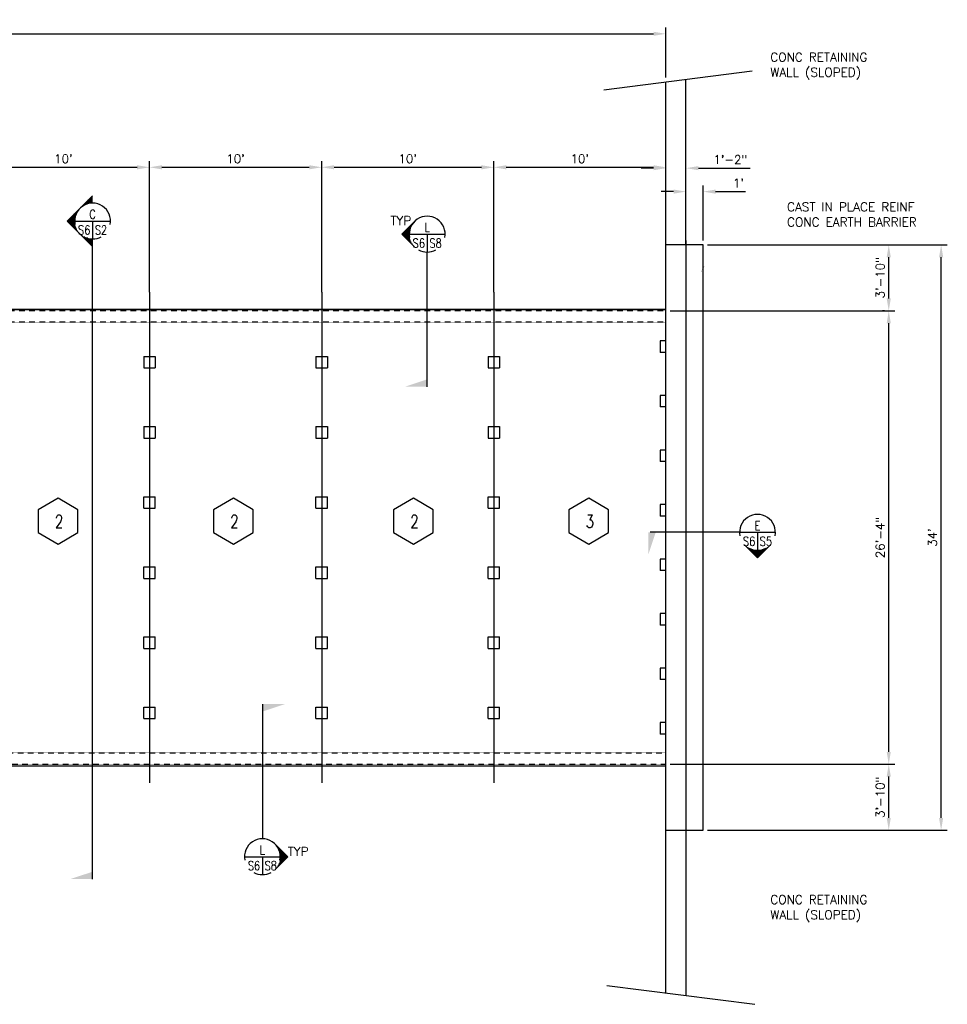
# Model space of a CAD drawing. Header units: inches. Extents: x 870 to 2160, y 2843 to 3530.
import ezdxf
from ezdxf.enums import TextEntityAlignment as Align

# ---------------------------------------------------------------- set-up
doc = ezdxf.new("R2010")
doc.units = ezdxf.units.IN
doc.header["$MEASUREMENT"] = 0
doc.linetypes.add('DASH4', pattern=[0.20500000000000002, 0.125, -0.08])
doc.linetypes.add('HIDDEN2', pattern=[0.1875, 0.125, -0.0625])
doc.layers.get('0').update_dxf_attribs({"linetype": 'CONTINUOUS'})
doc.layers.get('DEFPOINTS').update_dxf_attribs({"linetype": 'CONTINUOUS'})
for name, color, linetype in [('COM-CALLOUT', 7, 'CONTINUOUS'), ('S-ANNO-DIMS', 2, 'CONTINUOUS'), ('S-ANNO-KEYN', 7, 'CONTINUOUS'), ('S-ANNO-SYMB', 2, 'CONTINUOUS'), ('S-ANNO-TEXT-LW15', 2, 'CONTINUOUS'), ('S-FLOR-CONC', 4, 'CONTINUOUS'), ('S-FLOR-LW07', 6, 'CONTINUOUS'), ('S-PR-HIDDEN', 4, 'DASH4'), ('S-PR-ROOF-PANEL', 4, 'CONTINUOUS')]:
    doc.layers.add(name, color=color, linetype=linetype)
doc.styles.add('ROMANS', font='simplex.shx')
doc.styles.add('SIMPLEX', font='simplex.shx')
doc.styles.get("Standard").update_dxf_attribs({"font": 'simplex.shx'})
doc.styles.add('TIGHT', font='SIMPLEX', dxfattribs={"width": 0.85})
doc.dimstyles.new('DIM', dxfattribs={"dimscale": 48, "dimtxt": 0.125, "dimasz": 0.18, "dimexe": 0.09, "dimexo": 0.0625, "dimgap": 0.05, "dimtad": 1, "dimdec": 0, "dimzin": 0, "dimdsep": 46, "dimlunit": 4, "dimtxsty": 'SIMPLEX', "dimcen": 0.09, "dimadec": 0, "dimazin": 0, "dimtfac": 1, "dimtdec": 0, "dimtofl": 0, "dimtmove": 0, "dimatfit": 3, "dimfxl": 0, "dimfrac": 1, "dimtolj": 1, "dimtzin": 0, "dimarcsym": 0})

# ---------------------------------------------------------------- blocks, each defined once
blk = doc.blocks.new('DETTAG')
at = {"linetype": 'Continuous'}
blk.add_line((-0.25, 0), (0.25, 0), dxfattribs=at)
blk.add_line((0, 0), (0, -0.25))
for start, end in [(349.1930771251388, 190.8069228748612), (241.0449756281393, 298.9550243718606)]:
    blk.add_arc((0, 0), 0.25, start, end)
at = {"style": 'TIGHT', "width": 0.8}
blk.add_attdef('NO', text='', height=0.125, dxfattribs=at).set_placement((0, 0.03125), align=Align.CENTER)
blk.add_attdef('FROM', text='', height=0.125, dxfattribs=at).set_placement((-0.03125, -0.1875), align=Align.RIGHT)
blk.add_attdef('TO', (0.03125, -0.1875), '', height=0.125, dxfattribs=at)
blk = doc.blocks.new('POINT')
blk.add_solid([(0.3125, -7.999999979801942e-06), (0, 0.1035453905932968), (0, 0)])
blk = doc.blocks.new('ARROWUW')
for q in [(-0.1767766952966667, 0.1767766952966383), (0.1767766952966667, 0.1767766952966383)]:
    blk.add_line((0, 0.3535533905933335), q)
at = {"color": 0, "linetype": 'Continuous'}
for p, q in [((-0.07813100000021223, 0.2374774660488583), (-0.07813100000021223, 0.2754223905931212)), ((-0.06250600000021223, 0.2420599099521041), (-0.06250600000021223, 0.2910473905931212)), ((-0.04688100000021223, 0.2455650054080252), (-0.04688100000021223, 0.3066723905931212)), ((-0.03125600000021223, 0.2480384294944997), (-0.03125600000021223, 0.3222973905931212)), ((-0.01563100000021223, 0.249510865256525), (-0.01563100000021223, 0.3379223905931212)), ((-6.000000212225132e-06, 0.2500000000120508), (-6.000000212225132e-06, 0.3535473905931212)), ((0.01561899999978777, 0.2495116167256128), (0.01561899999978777, 0.3379343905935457)), ((0.03124399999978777, 0.2480399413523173), (0.03124399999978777, 0.3223093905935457)), ((0.04686899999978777, 0.2455672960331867), (0.04686899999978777, 0.3066843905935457)), ((0.06249399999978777, 0.242063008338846), (0.06249399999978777, 0.2910593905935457)), ((0.07811899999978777, 0.2374814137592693), (0.07811899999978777, 0.2754343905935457)), ((-0.1718810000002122, 0.1815404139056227), (-0.1718810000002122, 0.1816723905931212)), ((-0.1562560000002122, 0.1951513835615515), (-0.1562560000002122, 0.1972973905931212)), ((-0.1406310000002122, 0.2066952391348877), (-0.1406310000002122, 0.2129223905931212)), ((-0.1250060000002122, 0.2165028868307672), (-0.1250060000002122, 0.2285473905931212)), ((-0.1093810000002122, 0.2248016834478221), (-0.1093810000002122, 0.2441723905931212)), ((-0.09375600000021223, 0.2317537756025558), (-0.09375600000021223, 0.2597973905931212)), ((0.09374399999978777, 0.2317586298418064), (0.09374399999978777, 0.2598093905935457)), ((0.1093689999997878, 0.2248075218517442), (0.1093689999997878, 0.2441843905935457)), ((0.1249939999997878, 0.2165098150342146), (0.1249939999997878, 0.2285593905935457)), ((0.1406189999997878, 0.206703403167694), (0.1406189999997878, 0.2129343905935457)), ((0.1562439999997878, 0.195160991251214), (0.1562439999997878, 0.1973093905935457)), ((0.1718689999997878, 0.1815517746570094), (0.1718689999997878, 0.1816843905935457))]:
    blk.add_line(p, q, dxfattribs=at)
blk = doc.blocks.new('*D13')
at = {"layer": 'DEFPOINTS', "color": 0, "linetype": 'Continuous'}
for p in [(1603.853539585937, 3426.720147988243), (1483.853538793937, 3336.696672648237), (1603.853539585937, 3336.696672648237)]:
    blk.add_point(p, dxfattribs=at)
at = {"layer": 'S-ANNO-DIMS', "color": 0, "linetype": 'Continuous', "lineweight": -2}
for p, q in [((1483.853538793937, 3339.696672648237), (1483.853538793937, 3431.040147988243)), ((1603.853539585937, 3339.696672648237), (1603.853539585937, 3431.040147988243)), ((1492.493538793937, 3426.720147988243), (1595.213539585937, 3426.720147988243))]:
    blk.add_line(p, q, dxfattribs=at)
at = {"layer": 'S-ANNO-DIMS', "color": 0, "linetype": 'Continuous'}
for points in [[(1492.493538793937, 3428.160147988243), (1492.493538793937, 3425.280147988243), (1483.853538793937, 3426.720147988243)], [(1595.213539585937, 3428.160147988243), (1595.213539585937, 3425.280147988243), (1603.853539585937, 3426.720147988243)]]:
    blk.add_solid(points, dxfattribs=at)
at = {"layer": 'S-ANNO-DIMS', "color": 0, "linetype": 'Continuous', "insert": (1543.853539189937, 3432.691576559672), "char_height": 6, "attachment_point": 5, "style": 'SIMPLEX'}
blk.add_mtext("\\A1;10'", dxfattribs=at)
blk = doc.blocks.new('*D14')
at = {"layer": 'DEFPOINTS', "color": 0, "linetype": 'Continuous'}
for p in [(1723.853540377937, 3426.720147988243), (1603.853539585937, 3336.696672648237), (1723.853540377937, 3336.696672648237)]:
    blk.add_point(p, dxfattribs=at)
at = {"layer": 'S-ANNO-DIMS', "color": 0, "linetype": 'Continuous', "lineweight": -2}
for p, q in [((1603.853539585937, 3339.696672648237), (1603.853539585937, 3431.040147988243)), ((1723.853540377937, 3339.696672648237), (1723.853540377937, 3431.040147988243)), ((1612.493539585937, 3426.720147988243), (1715.213540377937, 3426.720147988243))]:
    blk.add_line(p, q, dxfattribs=at)
at = {"layer": 'S-ANNO-DIMS', "color": 0, "linetype": 'Continuous'}
for points in [[(1612.493539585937, 3428.160147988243), (1612.493539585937, 3425.280147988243), (1603.853539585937, 3426.720147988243)], [(1715.213540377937, 3428.160147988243), (1715.213540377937, 3425.280147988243), (1723.853540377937, 3426.720147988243)]]:
    blk.add_solid(points, dxfattribs=at)
at = {"layer": 'S-ANNO-DIMS', "color": 0, "linetype": 'Continuous', "insert": (1663.853539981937, 3432.691576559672), "char_height": 6, "attachment_point": 5, "style": 'SIMPLEX'}
blk.add_mtext("\\A1;10'", dxfattribs=at)
blk = doc.blocks.new('*D15')
at = {"layer": 'DEFPOINTS', "color": 0, "linetype": 'Continuous'}
for p in [(1843.853541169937, 3426.720147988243), (1723.853540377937, 3336.696672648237), (1843.853541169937, 3336.696672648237)]:
    blk.add_point(p, dxfattribs=at)
at = {"layer": 'S-ANNO-DIMS', "color": 0, "linetype": 'Continuous', "lineweight": -2}
for p, q in [((1723.853540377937, 3339.696672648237), (1723.853540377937, 3431.040147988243)), ((1843.853541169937, 3339.696672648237), (1843.853541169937, 3431.040147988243)), ((1732.493540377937, 3426.720147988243), (1835.213541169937, 3426.720147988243))]:
    blk.add_line(p, q, dxfattribs=at)
at = {"layer": 'S-ANNO-DIMS', "color": 0, "linetype": 'Continuous'}
for points in [[(1732.493540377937, 3428.160147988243), (1732.493540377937, 3425.280147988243), (1723.853540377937, 3426.720147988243)], [(1835.213541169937, 3428.160147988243), (1835.213541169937, 3425.280147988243), (1843.853541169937, 3426.720147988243)]]:
    blk.add_solid(points, dxfattribs=at)
at = {"layer": 'S-ANNO-DIMS', "color": 0, "linetype": 'Continuous', "insert": (1783.853540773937, 3432.691576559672), "char_height": 6, "attachment_point": 5, "style": 'SIMPLEX'}
blk.add_mtext("\\A1;10'", dxfattribs=at)
blk = doc.blocks.new('*D16')
at = {"layer": 'DEFPOINTS', "color": 0, "linetype": 'Continuous'}
for p in [(1963.858463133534, 3010.700608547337), (2119.21187469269, 3010.700608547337), (1989.858463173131, 2964.696670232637)]:
    blk.add_point(p, dxfattribs=at)
at = {"layer": 'S-ANNO-DIMS', "color": 0, "linetype": 'Continuous', "lineweight": -2}
for p, q in [((1966.858463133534, 3010.700608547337), (2123.53187469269, 3010.700608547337)), ((2119.21187469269, 2973.336670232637), (2119.21187469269, 3002.060608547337)), ((1992.858463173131, 2964.696670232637), (2123.53187469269, 2964.696670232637))]:
    blk.add_line(p, q, dxfattribs=at)
at = {"layer": 'S-ANNO-DIMS', "color": 0, "linetype": 'Continuous'}
for points in [[(2117.77187469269, 3002.060608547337), (2120.65187469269, 3002.060608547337), (2119.21187469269, 3010.700608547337)], [(2117.77187469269, 2973.336670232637), (2120.65187469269, 2973.336670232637), (2119.21187469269, 2964.696670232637)]]:
    blk.add_solid(points, dxfattribs=at)
at = {"layer": 'S-ANNO-DIMS', "color": 0, "linetype": 'Continuous', "insert": (2113.240446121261, 2987.698639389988), "char_height": 6, "attachment_point": 5, "rotation": 90, "style": 'SIMPLEX'}
blk.add_mtext('\\A1;3\'-10"', dxfattribs=at)
blk = doc.blocks.new('*D17')
at = {"layer": 'DEFPOINTS', "color": 0, "linetype": 'Continuous'}
for p in [(2119.21187469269, 3326.704546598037), (2119.21187469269, 3326.704546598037), (1963.858463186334, 3010.700608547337)]:
    blk.add_point(p, dxfattribs=at)
at = {"layer": 'S-ANNO-DIMS', "color": 0, "linetype": 'Continuous', "lineweight": -2}
for p, q in [((2116.21187469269, 3326.704546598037), (2114.89187469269, 3326.704546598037)), ((2119.211874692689, 3019.340608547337), (2119.21187469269, 3318.064546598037)), ((1966.858463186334, 3010.700608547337), (2123.53187469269, 3010.700608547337))]:
    blk.add_line(p, q, dxfattribs=at)
at = {"layer": 'S-ANNO-DIMS', "color": 0, "linetype": 'Continuous'}
for points in [[(2117.77187469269, 3318.064546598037), (2120.65187469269, 3318.064546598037), (2119.21187469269, 3326.704546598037)], [(2117.771874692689, 3019.340608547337), (2120.651874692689, 3019.340608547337), (2119.211874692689, 3010.700608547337)]]:
    blk.add_solid(points, dxfattribs=at)
at = {"layer": 'S-ANNO-DIMS', "color": 0, "linetype": 'Continuous', "insert": (2113.24044612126, 3168.702577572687), "char_height": 6, "attachment_point": 5, "rotation": 90, "style": 'SIMPLEX'}
blk.add_mtext('\\A1;26\'-4"', dxfattribs=at)
blk = doc.blocks.new('*D18')
at = {"layer": 'DEFPOINTS', "color": 0, "linetype": 'Continuous'}
for p in [(1977.858463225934, 3426.109182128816), (1963.858463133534, 3372.704546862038), (1977.858463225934, 3372.704546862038)]:
    blk.add_point(p, dxfattribs=at)
at = {"layer": 'S-ANNO-DIMS', "color": 0, "linetype": 'Continuous', "lineweight": -2}
for p, q in [((1955.218463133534, 3426.109182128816), (1946.578463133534, 3426.109182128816)), ((1963.858463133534, 3375.704546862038), (1963.858463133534, 3430.429182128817)), ((1977.858463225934, 3375.704546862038), (1977.858463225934, 3430.429182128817)), ((1986.498463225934, 3426.109182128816), (2022.509891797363, 3426.109182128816))]:
    blk.add_line(p, q, dxfattribs=at)
at = {"layer": 'S-ANNO-DIMS', "color": 0, "linetype": 'Continuous'}
for points in [[(1955.218463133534, 3427.549182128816), (1955.218463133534, 3424.669182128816), (1963.858463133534, 3426.109182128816)], [(1986.498463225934, 3427.549182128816), (1986.498463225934, 3424.669182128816), (1977.858463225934, 3426.109182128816)]]:
    blk.add_solid(points, dxfattribs=at)
at = {"layer": 'S-ANNO-DIMS', "color": 0, "linetype": 'Continuous', "insert": (2008.824177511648, 3432.080610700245), "char_height": 6, "attachment_point": 5, "style": 'SIMPLEX'}
blk.add_mtext('\\A1;1\'-2"', dxfattribs=at)
blk = doc.blocks.new('*D19')
at = {"layer": 'DEFPOINTS', "color": 0, "linetype": 'Continuous'}
for p in [(1989.858463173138, 3409.769702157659), (1977.858463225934, 3372.704546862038), (1989.858463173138, 3372.704546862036)]:
    blk.add_point(p, dxfattribs=at)
at = {"layer": 'S-ANNO-DIMS', "color": 0, "linetype": 'Continuous', "lineweight": -2}
for p, q in [((1977.858463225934, 3375.704546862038), (1977.858463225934, 3414.089702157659)), ((1989.858463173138, 3375.704546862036), (1989.858463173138, 3414.089702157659)), ((1969.218463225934, 3409.769702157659), (1960.578463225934, 3409.769702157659)), ((1998.498463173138, 3409.769702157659), (2019.446304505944, 3409.769702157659))]:
    blk.add_line(p, q, dxfattribs=at)
at = {"layer": 'S-ANNO-DIMS', "color": 0, "linetype": 'Continuous'}
for points in [[(1969.218463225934, 3411.209702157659), (1969.218463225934, 3408.329702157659), (1977.858463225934, 3409.769702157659)], [(1998.498463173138, 3411.209702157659), (1998.498463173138, 3408.329702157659), (1989.858463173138, 3409.769702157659)]]:
    blk.add_solid(points, dxfattribs=at)
at = {"layer": 'S-ANNO-DIMS', "color": 0, "linetype": 'Continuous', "insert": (2014.474875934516, 3415.741130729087), "char_height": 6, "attachment_point": 5, "style": 'SIMPLEX'}
blk.add_mtext("\\A1;1'", dxfattribs=at)
blk = doc.blocks.new('*D20')
at = {"layer": 'DEFPOINTS', "color": 0, "linetype": 'Continuous'}
for p in [(1989.858463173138, 3372.704546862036), (2155.731899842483, 3372.704546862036), (1989.858463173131, 2964.696670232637)]:
    blk.add_point(p, dxfattribs=at)
at = {"layer": 'S-ANNO-DIMS', "color": 0, "linetype": 'Continuous', "lineweight": -2}
for p, q in [((1992.858463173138, 3372.704546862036), (2160.051899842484, 3372.704546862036)), ((2155.731899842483, 2973.336670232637), (2155.731899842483, 3364.064546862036)), ((1992.858463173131, 2964.696670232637), (2160.051899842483, 2964.696670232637))]:
    blk.add_line(p, q, dxfattribs=at)
at = {"layer": 'S-ANNO-DIMS', "color": 0, "linetype": 'Continuous'}
for points in [[(2154.291899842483, 3364.064546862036), (2157.171899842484, 3364.064546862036), (2155.731899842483, 3372.704546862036)], [(2154.291899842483, 2973.336670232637), (2157.171899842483, 2973.336670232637), (2155.731899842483, 2964.696670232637)]]:
    blk.add_solid(points, dxfattribs=at)
at = {"layer": 'S-ANNO-DIMS', "color": 0, "linetype": 'Continuous', "insert": (2149.760471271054, 3168.700608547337), "char_height": 6, "attachment_point": 5, "rotation": 90, "style": 'SIMPLEX'}
blk.add_mtext("\\A1;34'", dxfattribs=at)
blk = doc.blocks.new('*D22')
at = {"layer": 'DEFPOINTS', "color": 0, "linetype": 'Continuous'}
for p in [(1963.858463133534, 3426.720147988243), (1843.853541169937, 3339.696672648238), (1963.858463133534, 3339.696672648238)]:
    blk.add_point(p, dxfattribs=at)
at = {"layer": 'S-ANNO-DIMS', "color": 0, "linetype": 'Continuous', "lineweight": -2}
for p, q in [((1843.853541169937, 3342.696672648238), (1843.853541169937, 3431.040147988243)), ((1963.858463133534, 3342.696672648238), (1963.858463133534, 3431.040147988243)), ((1852.493541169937, 3426.720147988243), (1955.218463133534, 3426.720147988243))]:
    blk.add_line(p, q, dxfattribs=at)
at = {"layer": 'S-ANNO-DIMS', "color": 0, "linetype": 'Continuous'}
for points in [[(1852.493541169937, 3428.160147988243), (1852.493541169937, 3425.280147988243), (1843.853541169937, 3426.720147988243)], [(1955.218463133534, 3428.160147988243), (1955.218463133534, 3425.280147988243), (1963.858463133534, 3426.720147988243)]]:
    blk.add_solid(points, dxfattribs=at)
at = {"layer": 'S-ANNO-DIMS', "color": 0, "linetype": 'Continuous', "insert": (1903.856002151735, 3432.691576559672), "char_height": 6, "attachment_point": 5, "style": 'SIMPLEX'}
blk.add_mtext("\\A1;10'", dxfattribs=at)
blk = doc.blocks.new('*D23')
at = {"layer": 'DEFPOINTS', "color": 0, "linetype": 'Continuous'}
for p in [(1963.858463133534, 3519.760424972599), (1963.858463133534, 3486.328229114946), (1003.853535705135, 3431.040147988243)]:
    blk.add_point(p, dxfattribs=at)
at = {"layer": 'S-ANNO-DIMS', "color": 0, "linetype": 'Continuous', "lineweight": -2}
for p, q in [((1003.853535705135, 3434.040147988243), (1003.853535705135, 3524.080424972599)), ((1963.858463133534, 3489.328229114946), (1963.858463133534, 3524.080424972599)), ((1012.493535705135, 3519.760424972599), (1955.218463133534, 3519.760424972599))]:
    blk.add_line(p, q, dxfattribs=at)
at = {"layer": 'S-ANNO-DIMS', "color": 0, "linetype": 'Continuous'}
for points in [[(1012.493535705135, 3521.200424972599), (1012.493535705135, 3518.320424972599), (1003.853535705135, 3519.760424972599)], [(1955.218463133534, 3521.200424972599), (1955.218463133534, 3518.320424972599), (1963.858463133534, 3519.760424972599)]]:
    blk.add_solid(points, dxfattribs=at)
at = {"layer": 'S-ANNO-DIMS', "color": 0, "linetype": 'Continuous', "insert": (1483.855999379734, 3525.731853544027), "char_height": 6, "attachment_point": 5, "style": 'SIMPLEX'}
blk.add_mtext("\\A1;80'", dxfattribs=at)
blk = doc.blocks.new('ARROWHW')
for p, q in [((-17.67766964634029, 0), (2.273736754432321e-13, 17.67766964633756)), ((0, 14.22361733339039, 5.251467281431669), (-3.454052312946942, 14.22361733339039, 5.251467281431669)), ((0, 14.97361733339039, 5.251467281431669), (-2.704052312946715, 14.97361733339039, 5.251467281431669)), ((2.273736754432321e-13, 15.72361733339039, 5.251467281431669), (-1.954052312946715, 15.72361733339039, 5.251467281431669)), ((2.273736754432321e-13, 16.47361733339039, 5.251467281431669), (-1.204052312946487, 16.47361733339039, 5.251467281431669)), ((2.273736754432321e-13, 17.22361733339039, 5.251467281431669), (-0.4540523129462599, 17.22361733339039, 5.251467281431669)), ((-10.01973283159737, 7.473617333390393, 5.251467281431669), (-10.20405231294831, 7.473617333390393, 5.251467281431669)), ((-9.413932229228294, 8.223617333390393, 5.251467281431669), (-9.454052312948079, 8.223617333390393, 5.251467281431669)), ((-8.701964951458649, 8.973617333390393, 5.251467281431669), (-8.704052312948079, 8.973617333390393, 5.251467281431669)), ((-7.855015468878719, 9.723617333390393, 5.251467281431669), (-7.954052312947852, 9.723617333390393, 5.251467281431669)), ((-6.823000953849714, 10.47361733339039, 5.251467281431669), (-7.204052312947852, 10.47361733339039, 5.251467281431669)), ((-5.502764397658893, 11.22361733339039, 5.251467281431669), (-6.454052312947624, 11.22361733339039, 5.251467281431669)), ((-3.589218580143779, 11.97361733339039, 5.251467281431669), (-5.704052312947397, 11.97361733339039, 5.251467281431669)), ((0, 12.72361733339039, 5.251467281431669), (-4.954052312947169, 12.72361733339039, 5.251467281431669)), ((0, 13.47361733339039, 5.251467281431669), (-4.204052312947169, 13.47361733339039, 5.251467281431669)), ((-17.67766964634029, 0), (2.273736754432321e-13, -17.67766964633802)), ((-12.47903762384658, 0.7236173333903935, 5.251467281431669), (-16.95405231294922, 0.7236173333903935, 5.251467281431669)), ((-12.41283424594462, 1.473617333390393, 5.251467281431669), (-16.20405231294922, 1.473617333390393, 5.251467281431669)), ((-12.30063120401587, 2.223617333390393, 5.251467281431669), (-15.45405231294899, 2.223617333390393, 5.251467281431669)), ((-12.14115324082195, 2.973617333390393, 5.251467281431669), (-14.70405231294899, 2.973617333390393, 5.251467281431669)), ((-11.93250501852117, 3.723617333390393, 5.251467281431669), (-13.95405231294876, 3.723617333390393, 5.251467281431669)), ((-11.67204994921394, 4.473617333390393, 5.251467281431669), (-13.20405231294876, 4.473617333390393, 5.251467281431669)), ((-11.35622402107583, 5.223617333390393, 5.251467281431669), (-12.45405231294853, 5.223617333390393, 5.251467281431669)), ((-10.98025036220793, 5.973617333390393, 5.251467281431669), (-11.70405231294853, 5.973617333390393, 5.251467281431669)), ((-10.53769291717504, 6.723617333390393, 5.251467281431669), (-10.95405231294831, 6.723617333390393, 5.251467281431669)), ((-12.49997224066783, -0.02638266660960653, 5.251467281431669), (-17.65128697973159, -0.02638266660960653, 5.251467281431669)), ((-12.47586598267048, -0.7763826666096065, 5.251467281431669), (-16.90128697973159, -0.7763826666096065, 5.251467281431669)), ((-12.4064563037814, -1.526382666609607, 5.251467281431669), (-16.15128697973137, -1.526382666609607, 5.251467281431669)), ((-12.29097571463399, -2.276382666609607, 5.251467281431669), (-15.40128697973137, -2.276382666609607, 5.251467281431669)), ((-12.12810826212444, -3.026382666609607, 5.251467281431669), (-14.65128697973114, -3.026382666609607, 5.251467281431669)), ((-11.9159110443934, -3.776382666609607, 5.251467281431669), (-13.90128697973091, -3.776382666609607, 5.251467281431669)), ((-11.65168923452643, -4.526382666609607, 5.251467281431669), (-13.15128697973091, -4.526382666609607, 5.251467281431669)), ((-11.33180427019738, -5.276382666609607, 5.251467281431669), (-12.40128697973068, -5.276382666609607, 5.251467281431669)), ((-10.95137954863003, -6.026382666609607, 5.251467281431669), (-11.65128697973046, -6.026382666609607, 5.251467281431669)), ((-10.50383929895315, -6.776382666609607, 5.251467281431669), (-10.90128697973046, -6.776382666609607, 5.251467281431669)), ((-9.980158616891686, -7.526382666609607, 5.251467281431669), (-10.15128697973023, -7.526382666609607, 5.251467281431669)), ((-9.36757663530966, -8.276382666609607, 5.251467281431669), (-9.401286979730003, -8.276382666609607, 5.251467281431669)), ((-8.64722024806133, -9.026382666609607, 5.251467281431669), (-8.651286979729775, -9.026382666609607, 5.251467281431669)), ((-7.789245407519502, -9.776382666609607, 5.251467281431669), (-7.901286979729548, -9.776382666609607, 5.251467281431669)), ((-6.741310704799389, -10.52638266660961, 5.251467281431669), (-7.151286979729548, -10.52638266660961, 5.251467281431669)), ((-5.393810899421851, -11.27638266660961, 5.251467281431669), (-6.401286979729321, -11.27638266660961, 5.251467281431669)), ((-3.408243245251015, -12.02638266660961, 5.251467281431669), (-5.651286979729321, -12.02638266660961, 5.251467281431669)), ((2.273736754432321e-13, -12.77638266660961, 5.251467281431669), (-4.901286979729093, -12.77638266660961, 5.251467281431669)), ((2.273736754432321e-13, -13.52638266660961, 5.251467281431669), (-4.151286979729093, -13.52638266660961, 5.251467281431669)), ((2.273736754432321e-13, -14.27638266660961, 5.251467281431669), (-3.401286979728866, -14.27638266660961, 5.251467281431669)), ((2.273736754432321e-13, -15.02638266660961, 5.251467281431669), (-2.651286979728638, -15.02638266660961, 5.251467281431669)), ((2.273736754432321e-13, -15.77638266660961, 5.251467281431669), (-1.901286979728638, -15.77638266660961, 5.251467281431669)), ((2.273736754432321e-13, -16.52638266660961, 5.251467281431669), (-1.151286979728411, -16.52638266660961, 5.251467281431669)), ((2.273736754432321e-13, -17.27638266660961, 5.251467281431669), (-0.4012869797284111, -17.27638266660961, 5.251467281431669))]:
    blk.add_line(p, q)
blk = doc.blocks.new('*D35')
at = {"layer": 'DEFPOINTS', "color": 0, "linetype": 'Continuous'}
for p in [(1989.858463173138, 3372.704546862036), (2119.21187469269, 3372.704546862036), (1963.858463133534, 3326.700608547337)]:
    blk.add_point(p, dxfattribs=at)
at = {"layer": 'S-ANNO-DIMS', "color": 0, "linetype": 'Continuous', "lineweight": -2}
for p, q in [((1992.858463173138, 3372.704546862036), (2123.53187469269, 3372.704546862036)), ((2119.21187469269, 3335.340608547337), (2119.21187469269, 3364.064546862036)), ((1966.858463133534, 3326.700608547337), (2123.53187469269, 3326.700608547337))]:
    blk.add_line(p, q, dxfattribs=at)
at = {"layer": 'S-ANNO-DIMS', "color": 0, "linetype": 'Continuous'}
for points in [[(2117.77187469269, 3364.064546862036), (2120.65187469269, 3364.064546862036), (2119.21187469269, 3372.704546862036)], [(2117.77187469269, 3335.340608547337), (2120.65187469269, 3335.340608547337), (2119.21187469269, 3326.700608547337)]]:
    blk.add_solid(points, dxfattribs=at)
at = {"layer": 'S-ANNO-DIMS', "color": 0, "linetype": 'Continuous', "insert": (2113.24044612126, 3349.702577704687), "char_height": 6, "attachment_point": 5, "rotation": 90, "style": 'SIMPLEX'}
blk.add_mtext('\\A1;3\'-10"', dxfattribs=at)

msp = doc.modelspace()

# ---------------------------------------------------------------- linework, layer by layer
at = {"layer": 'S-ANNO-KEYN'}
for points in [[(1564.140998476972, 2930.634745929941), (1564.140998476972, 3376.783903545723)], [(1797.421343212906, 3273.785592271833), (1797.421343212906, 3367.620080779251)], [(2015.21436681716, 3172.331866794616), (1952.83936640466, 3172.331866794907)], [(1682.506459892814, 3052.608585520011), (1682.506459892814, 2958.774097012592)]]:
    msp.add_lwpolyline(points, dxfattribs=at)
at = {"layer": 'S-ANNO-SYMB', "color": 6, "linetype": 'Continuous'}
for points in [[(1540.038709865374, 3164.132427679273), (1553.873423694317, 3172.119903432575), (1553.873423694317, 3188.094854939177), (1540.038709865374, 3196.082330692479), (1526.203996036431, 3188.094854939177), (1526.203996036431, 3172.119903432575)], [(1662.279420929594, 3164.132427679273), (1676.114134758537, 3172.119903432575), (1676.114134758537, 3188.094854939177), (1662.279420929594, 3196.082330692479), (1648.444707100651, 3188.094854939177), (1648.444707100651, 3172.119903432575)], [(1787.823930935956, 3164.132427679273), (1801.658644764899, 3172.119903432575), (1801.658644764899, 3188.094854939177), (1787.823930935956, 3196.082330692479), (1773.989217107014, 3188.094854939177), (1773.989217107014, 3172.119903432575)], [(1910.064642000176, 3164.132427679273), (1923.899355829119, 3172.119903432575), (1923.899355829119, 3188.094854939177), (1910.064642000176, 3196.082330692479), (1896.229928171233, 3188.094854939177), (1896.229928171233, 3172.119903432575)]]:
    msp.add_lwpolyline(points, close=True, dxfattribs=at)
at = {"layer": 'S-ANNO-TEXT-LW15'}
for points in [[(2028.918049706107, 3503.939091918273, 0, 0, 0), (2002.815785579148, 3503.939091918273, 0, 0, 0), (1980.641463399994, 3471.075893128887, 1.5, 0, 0), (1978.124485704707, 3467.345635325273, 0, 0, 0)], [(2040.631271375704, 3399.589717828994, 0, 0, 0), (2014.529007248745, 3399.589717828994, 0, 0, 0), (1992.354685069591, 3360.726519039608, 1.5, 0, 0), (1989.837707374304, 3356.996261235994, 0, 0, 0)], [(2028.918049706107, 2916.813918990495, 0, 0, 0), (2002.815785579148, 2916.813918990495, 0, 0, 0), (1980.641463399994, 2883.95072020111, 1.5, 0, 0), (1978.124485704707, 2880.220462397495, 0, 0, 0)]]:
    msp.add_lwpolyline(points, format="xyseb", dxfattribs=at)
at = {"layer": 'S-FLOR-CONC', "linetype": 'Continuous'}
for p, q in [((1920.689877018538, 3480.817631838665), (2023.961054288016, 3494.000502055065)), ((1963.858463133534, 2851.328293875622), (1963.858463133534, 3486.072923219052)), ((1977.858463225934, 3372.704546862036), (1977.858463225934, 3487.860064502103)), ((1989.858463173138, 3372.704546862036), (1963.858463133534, 3372.704546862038)), ((1977.858463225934, 3375.704546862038), (1977.858463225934, 2849.54115259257)), ((1989.858463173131, 2964.696670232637), (1989.858463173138, 3372.704546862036)), ((1963.858463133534, 2964.696670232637), (1989.858463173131, 2964.696670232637)), ((1922.689877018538, 2856.583585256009), (2025.961054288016, 2843.400715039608))]:
    msp.add_line(p, q, dxfattribs=at)
at = {"layer": 'S-FLOR-CONC', "linetype": 'HIDDEN2'}
for p, q in [((1963.858463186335, 3318.704546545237), (1963.858463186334, 3324.704546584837)), ((1963.858463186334, 3012.696670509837), (1963.858463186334, 3018.696670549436))]:
    msp.add_line(p, q, dxfattribs=at)
at = {"layer": 'S-FLOR-LW07', "color": 2, "linetype": 'Continuous'}
for p, q in [((1603.853539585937, 3339.696672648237), (1603.853539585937, 2997.704544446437)), ((1723.853540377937, 3339.696672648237), (1723.853540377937, 2997.704544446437)), ((1843.853541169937, 3339.696672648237), (1843.853541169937, 2997.704544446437)), ((1963.858463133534, 3305.700608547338), (1959.858461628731, 3305.700608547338)), ((1959.858461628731, 3305.700608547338), (1959.858461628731, 3297.700608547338)), ((1599.853540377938, 3294.888108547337), (1607.853540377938, 3294.888108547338)), ((1599.853540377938, 3294.888108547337), (1599.853540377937, 3286.888108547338)), ((1607.853540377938, 3294.888108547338), (1607.853540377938, 3286.888108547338)), ((1719.853541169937, 3294.888108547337), (1727.853541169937, 3294.888108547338)), ((1719.853541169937, 3294.888108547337), (1719.853541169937, 3286.888108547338)), ((1727.853541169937, 3294.888108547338), (1727.853541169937, 3286.888108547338)), ((1839.853541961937, 3294.888108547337), (1847.853541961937, 3294.888108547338)), ((1839.853541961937, 3294.888108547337), (1839.853541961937, 3286.888108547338)), ((1847.853541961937, 3294.888108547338), (1847.853541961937, 3286.888108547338)), ((1963.858463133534, 3297.700608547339), (1959.858461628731, 3297.700608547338)), ((1599.853540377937, 3286.888108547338), (1607.853540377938, 3286.888108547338)), ((1719.853541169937, 3286.888108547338), (1727.853541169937, 3286.888108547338)), ((1839.853541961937, 3286.888108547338), (1847.853541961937, 3286.888108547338)), ((1959.858461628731, 3267.700608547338), (1959.858461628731, 3259.700608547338)), ((1963.858463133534, 3267.700608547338), (1959.858461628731, 3267.700608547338)), ((1963.858463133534, 3259.700608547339), (1959.858461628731, 3259.700608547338)), ((1599.853540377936, 3246.013108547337), (1607.853540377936, 3246.013108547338)), ((1599.853540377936, 3246.013108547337), (1599.853540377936, 3238.013108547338)), ((1607.853540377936, 3246.013108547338), (1607.853540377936, 3238.013108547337)), ((1719.853541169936, 3246.013108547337), (1727.853541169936, 3246.013108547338)), ((1719.853541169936, 3246.013108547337), (1719.853541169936, 3238.013108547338)), ((1727.853541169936, 3246.013108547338), (1727.853541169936, 3238.013108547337)), ((1839.853541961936, 3246.013108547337), (1847.853541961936, 3246.013108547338)), ((1839.853541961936, 3246.013108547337), (1839.853541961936, 3238.013108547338)), ((1847.853541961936, 3246.013108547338), (1847.853541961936, 3238.013108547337)), ((1599.853540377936, 3238.013108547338), (1607.853540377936, 3238.013108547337)), ((1719.853541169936, 3238.013108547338), (1727.853541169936, 3238.013108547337)), ((1839.853541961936, 3238.013108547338), (1847.853541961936, 3238.013108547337)), ((1959.858461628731, 3229.700608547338), (1959.858461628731, 3221.700608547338)), ((1963.858463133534, 3229.700608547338), (1959.858461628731, 3229.700608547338)), ((1963.858463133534, 3221.700608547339), (1959.858461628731, 3221.700608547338)), ((1599.853540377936, 3197.138108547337), (1607.853540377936, 3197.138108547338)), ((1599.853540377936, 3189.138108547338), (1599.853540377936, 3197.138108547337)), ((1607.853540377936, 3189.138108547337), (1607.853540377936, 3197.138108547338)), ((1719.853541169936, 3197.138108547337), (1727.853541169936, 3197.138108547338)), ((1719.853541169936, 3189.138108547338), (1719.853541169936, 3197.138108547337)), ((1727.853541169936, 3189.138108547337), (1727.853541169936, 3197.138108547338)), ((1839.853541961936, 3197.138108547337), (1847.853541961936, 3197.138108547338)), ((1839.853541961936, 3189.138108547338), (1839.853541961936, 3197.138108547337)), ((1847.853541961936, 3189.138108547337), (1847.853541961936, 3197.138108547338)), ((1959.858461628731, 3191.700608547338), (1959.858461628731, 3183.700608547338)), ((1963.858463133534, 3191.700608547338), (1959.858461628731, 3191.700608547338)), ((1599.853540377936, 3189.138108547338), (1607.853540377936, 3189.138108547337)), ((1719.853541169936, 3189.138108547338), (1727.853541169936, 3189.138108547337)), ((1839.853541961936, 3189.138108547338), (1847.853541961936, 3189.138108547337)), ((1963.858463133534, 3183.700608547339), (1959.858461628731, 3183.700608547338)), ((1959.858461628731, 3153.700608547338), (1959.858461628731, 3145.700608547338)), ((1963.858463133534, 3153.700608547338), (1959.858461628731, 3153.700608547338)), ((1599.853540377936, 3148.263108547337), (1607.853540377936, 3148.263108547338)), ((1599.853540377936, 3140.263108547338), (1599.853540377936, 3148.263108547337)), ((1607.853540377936, 3140.263108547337), (1607.853540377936, 3148.263108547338)), ((1719.853541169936, 3148.263108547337), (1727.853541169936, 3148.263108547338)), ((1719.853541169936, 3140.263108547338), (1719.853541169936, 3148.263108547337)), ((1727.853541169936, 3140.263108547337), (1727.853541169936, 3148.263108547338)), ((1839.853541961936, 3148.263108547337), (1847.853541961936, 3148.263108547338)), ((1839.853541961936, 3140.263108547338), (1839.853541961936, 3148.263108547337)), ((1847.853541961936, 3140.263108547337), (1847.853541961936, 3148.263108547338)), ((1963.858463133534, 3145.700608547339), (1959.858461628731, 3145.700608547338)), ((1599.853540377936, 3140.263108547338), (1607.853540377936, 3140.263108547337)), ((1719.853541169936, 3140.263108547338), (1727.853541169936, 3140.263108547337)), ((1839.853541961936, 3140.263108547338), (1847.853541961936, 3140.263108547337)), ((1959.858461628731, 3115.700608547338), (1959.858461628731, 3107.700608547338)), ((1963.858463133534, 3115.700608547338), (1959.858461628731, 3115.700608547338)), ((1963.858463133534, 3107.700608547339), (1959.858461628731, 3107.700608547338)), ((1599.853540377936, 3099.388108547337), (1607.853540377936, 3099.388108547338)), ((1599.853540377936, 3091.388108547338), (1599.853540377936, 3099.388108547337)), ((1607.853540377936, 3091.388108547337), (1607.853540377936, 3099.388108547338)), ((1719.853541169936, 3099.388108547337), (1727.853541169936, 3099.388108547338)), ((1719.853541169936, 3091.388108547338), (1719.853541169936, 3099.388108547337)), ((1727.853541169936, 3091.388108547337), (1727.853541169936, 3099.388108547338)), ((1839.853541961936, 3099.388108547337), (1847.853541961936, 3099.388108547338)), ((1839.853541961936, 3091.388108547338), (1839.853541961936, 3099.388108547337)), ((1847.853541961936, 3091.388108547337), (1847.853541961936, 3099.388108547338)), ((1599.853540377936, 3091.388108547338), (1607.853540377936, 3091.388108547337)), ((1719.853541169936, 3091.388108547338), (1727.853541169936, 3091.388108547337)), ((1839.853541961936, 3091.388108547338), (1847.853541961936, 3091.388108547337)), ((1959.858461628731, 3077.700608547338), (1959.858461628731, 3069.700608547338)), ((1963.858463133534, 3077.700608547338), (1959.858461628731, 3077.700608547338)), ((1963.858463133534, 3069.700608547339), (1959.858461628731, 3069.700608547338)), ((1599.853540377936, 3050.513108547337), (1607.853540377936, 3050.513108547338)), ((1599.853540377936, 3042.513108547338), (1599.853540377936, 3050.513108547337)), ((1607.853540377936, 3042.513108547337), (1607.853540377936, 3050.513108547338)), ((1719.853541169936, 3050.513108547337), (1727.853541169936, 3050.513108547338)), ((1719.853541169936, 3042.513108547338), (1719.853541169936, 3050.513108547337)), ((1727.853541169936, 3042.513108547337), (1727.853541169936, 3050.513108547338)), ((1839.853541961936, 3050.513108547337), (1847.853541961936, 3050.513108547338)), ((1839.853541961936, 3042.513108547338), (1839.853541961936, 3050.513108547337)), ((1847.853541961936, 3042.513108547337), (1847.853541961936, 3050.513108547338)), ((1599.853540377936, 3042.513108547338), (1607.853540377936, 3042.513108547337)), ((1719.853541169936, 3042.513108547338), (1727.853541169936, 3042.513108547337)), ((1839.853541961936, 3042.513108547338), (1847.853541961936, 3042.513108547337)), ((1959.858461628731, 3039.700608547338), (1959.858461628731, 3031.700608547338)), ((1963.858463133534, 3039.700608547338), (1959.858461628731, 3039.700608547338)), ((1963.858463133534, 3031.700608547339), (1959.858461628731, 3031.700608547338))]:
    msp.add_line(p, q, dxfattribs=at)
at = {"layer": 'S-PR-HIDDEN'}
for p, q in [((1963.858463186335, 3326.700608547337), (995.8535356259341, 3326.700608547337)), ((1963.858463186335, 3318.704546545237), (1003.853535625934, 3318.704546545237)), ((1003.853535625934, 3018.696670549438), (1963.858463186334, 3018.696670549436)), ((995.8535356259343, 3010.700608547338), (1963.858463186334, 3010.700608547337))]:
    msp.add_line(p, q, dxfattribs=at)
at = {"layer": 'S-PR-ROOF-PANEL'}
for p, q in [((1963.858463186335, 3327.700608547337), (1000.853535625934, 3327.700608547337)), ((1000.853535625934, 3009.700608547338), (1963.858463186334, 3009.700608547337))]:
    msp.add_line(p, q, dxfattribs=at)

# ---------------------------------------------------------------- block references
at = {"layer": 'COM-CALLOUT', "linetype": 'Continuous'}
msp.add_blockref('ARROWHW', (1564.140998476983, 3389.244768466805, -5.251467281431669), dxfattribs=at)
at = {"layer": 'S-ANNO-KEYN', "xscale": 50.00000033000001, "yscale": 50.00000033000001, "zscale": 50.00000033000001}
for p, values in [((1564.140998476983, 3389.283903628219), {'NO': 'C', 'FROM': 'S6', 'TO': 'S2'}), ((1797.421343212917, 3380.120080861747), {'NO': 'L', 'FROM': 'S6', 'TO': 'S8'}), ((1682.506459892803, 2946.274096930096), {'NO': 'L', 'FROM': 'S6', 'TO': 'S8'})]:
    msp.add_blockref('DETTAG', p, dxfattribs=at).add_auto_attribs(values)
at = {"layer": 'S-ANNO-KEYN', "yscale": 50.00000033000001, "zscale": 50.00000033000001}
for name, p, xscale, rotation in [('ARROWUW', (1797.421343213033, 3380.120080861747), -50.00000033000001, 90.00000000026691), ('POINT', (1951.571421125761, 3172.416579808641), 50.00000033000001, 269.9999999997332), ('ARROWUW', (2027.7143668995, 3172.331866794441), -50.00000033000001, 180.0000000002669), ('POINT', (1682.506459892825, 3052.608185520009), -50.00000033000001, 180), ('ARROWUW', (1682.506459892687, 2946.274096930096), -50.00000033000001, 270.0000000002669)]:
    msp.add_blockref(name, p, dxfattribs=dict(at, xscale=xscale, rotation=rotation))
at = {"layer": 'S-ANNO-KEYN', "xscale": -50.00000033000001, "yscale": 50.00000033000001, "zscale": 50.00000033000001}
for p in [(1797.421343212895, 3273.785992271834), (1564.140998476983, 2930.635145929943)]:
    msp.add_blockref('POINT', p, dxfattribs=at)
at = {"layer": 'S-ANNO-KEYN', "xscale": 50.00000033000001, "yscale": 50.00000033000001, "zscale": 50.00000033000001, "rotation": 359.9999999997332}
msp.add_blockref('DETTAG', (2027.7143668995, 3172.331866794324), dxfattribs=at).add_auto_attribs({'NO': 'E', 'FROM': 'S6', 'TO': 'S5'})

# ---------------------------------------------------------------- texts
at = {"layer": 'S-ANNO-KEYN', "style": 'ROMANS'}
for p in [(1771.84630620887, 3386.474680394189), (1700.193949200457, 2946.857961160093)]:
    msp.add_text('TYP', height=6.151574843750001, dxfattribs=at).set_placement(p)
at = {"layer": 'S-ANNO-KEYN', "color": 6, "width": 0.75}
for s, p in [('2', (1540.784034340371, 3179.942708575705)), ('2', (1663.024745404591, 3179.942708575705)), ('2', (1788.569255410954, 3179.942708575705)), ('3', (1910.809966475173, 3179.942708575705))]:
    msp.add_text(s, height=9, dxfattribs=at).set_placement(p, align=Align.MIDDLE)
at = {"layer": 'S-ANNO-TEXT-LW15', "style": 'ROMANS'}
for s, p in [('CONC RETAINING', (2036.615583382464, 3500.400914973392)), ('WALL (SLOPED)', (2036.615583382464, 3489.845108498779)), ('CAST IN PLACE REINF', (2048.328805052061, 3396.051540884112)), ('CONC EARTH BARRIER', (2048.328805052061, 3385.4957344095)), ('CONC RETAINING', (2036.615583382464, 2913.275742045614)), ('WALL (SLOPED)', (2036.615583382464, 2902.719935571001))]:
    msp.add_text(s, height=6.151574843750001, dxfattribs=at).set_placement(p)

# ---------------------------------------------------------------- dimensions: what is measured, and where the dimension line sits
at = {"layer": 'S-ANNO-DIMS', "linetype": 'Continuous'}
for base, p1, p2, picture, middle in [((1963.858463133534, 3519.760424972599), (1003.853535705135, 3431.040147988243), (1963.858463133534, 3486.328229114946), '*D23', (1483.855999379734, 3519.760424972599)), ((1977.858463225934, 3426.109182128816), (1963.858463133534, 3372.704546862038), (1977.858463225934, 3372.704546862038), '*D18', (2008.824177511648, 3426.109182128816)), ((1989.858463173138, 3409.769702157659), (1977.858463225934, 3372.704546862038), (1989.858463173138, 3372.704546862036), '*D19', (2014.474875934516, 3409.769702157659))]:
    dim = msp.add_linear_dim(base=base, p1=p1, p2=p2, dimstyle='DIM', dxfattribs=at)
    dim.commit()
    dim.dimension.update_dxf_attribs({"geometry": picture, "text_midpoint": middle, "dimtype": 160})
for base, p1, p2, picture, middle in [((1603.853539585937, 3426.720147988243), (1483.853538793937, 3336.696672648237), (1603.853539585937, 3336.696672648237), '*D13', (1543.853539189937, 3432.691576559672)), ((1723.853540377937, 3426.720147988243), (1603.853539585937, 3336.696672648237), (1723.853540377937, 3336.696672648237), '*D14', (1663.853539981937, 3432.691576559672)), ((1843.853541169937, 3426.720147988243), (1723.853540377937, 3336.696672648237), (1843.853541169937, 3336.696672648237), '*D15', (1783.853540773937, 3432.691576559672)), ((1963.858463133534, 3426.720147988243), (1843.853541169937, 3339.696672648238), (1963.858463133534, 3339.696672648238), '*D22', (1903.856002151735, 3432.691576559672))]:
    dim = msp.add_linear_dim(base=base, p1=p1, p2=p2, dimstyle='DIM', dxfattribs=at)
    dim.commit()
    dim.dimension.update_dxf_attribs({"geometry": picture, "text_midpoint": middle})
for base, p1, p2, picture, middle in [((2119.21187469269, 3372.704546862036), (1963.858463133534, 3326.700608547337), (1989.858463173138, 3372.704546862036), '*D35', (2113.24044612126, 3349.702577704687)), ((2155.731899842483, 3372.704546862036), (1989.858463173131, 2964.696670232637), (1989.858463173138, 3372.704546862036), '*D20', (2149.760471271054, 3168.700608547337)), ((2119.21187469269, 3326.704546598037), (1963.858463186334, 3010.700608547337), (2119.21187469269, 3326.704546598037), '*D17', (2113.24044612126, 3168.702577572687)), ((2119.21187469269, 3010.700608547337), (1989.858463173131, 2964.696670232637), (1963.858463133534, 3010.700608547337), '*D16', (2113.240446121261, 2987.698639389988))]:
    dim = msp.add_linear_dim(base=base, p1=p1, p2=p2, angle=90, dimstyle='DIM', dxfattribs=at)
    dim.commit()
    dim.dimension.update_dxf_attribs({"geometry": picture, "text_midpoint": middle})

doc.saveas('drawing.dxf')
